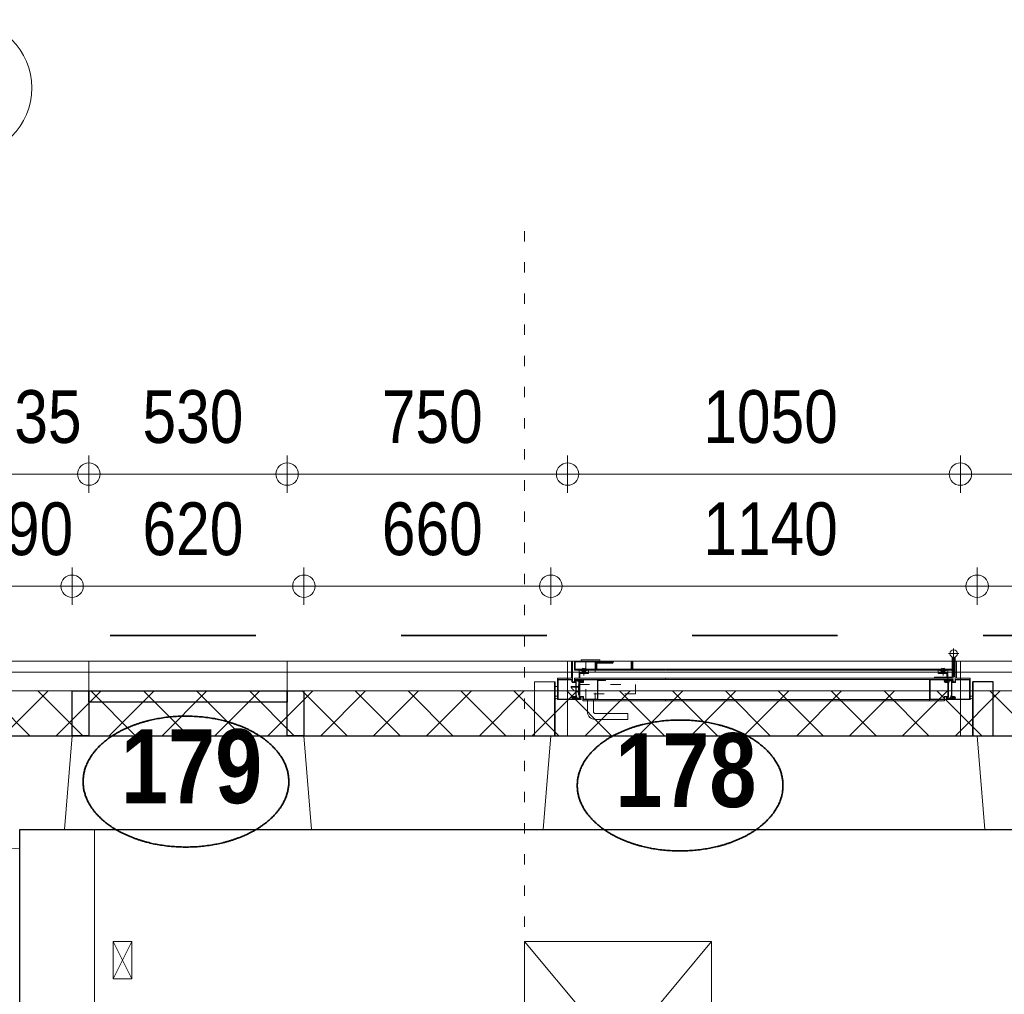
# Model space of a CAD drawing. Header units: millimetres. Extents: x 18442 to 242186, y -49554 to 63508.
# Tile 170 of 175: x 217086 to 219718, y 33961 to 36567. Entities that reach past the tile are written whole.
import ezdxf
from ezdxf.enums import TextEntityAlignment as Align

# ---------------------------------------------------------------- set-up
doc = ezdxf.new("R2010")
doc.units = ezdxf.units.MM
doc.header["$LTSCALE"] = 400
doc.header["$PDMODE"] = 1
doc.header["$PDSIZE"] = 15
for name, pattern in [('STYLE_01', [0.416641, 0.208282, -0.208359]), ('STYLE_05', [0.208282, 0.069427, -0.138855]), ('STYLE_06', [1.041641, 0.625, -0.208282, 0.069427, -0.138931]), ('STYLE_20', [0.208282, 0.138855, -0.069427]), ('STYLE_22', [1.944444, 0.972222, -0.972222])]:
    doc.linetypes.add(name, pattern=pattern)
for name, color, linetype, lineweight in [('1800_GRID', 9, 'STYLE_01', 9), ('Detailaanduiding', 5, 'Continuous', 70), ('Dimension-Buitengevel', 92, 'Continuous', 25), ('Fragmentaanduiding', 1, 'STYLE_22', 35), ('mat-beton (ihwg)', 5, 'Continuous', 25), ('mat-isolatie', 140, 'Continuous', 15), ('mat-multiplex-hor', 140, 'Continuous', 15), ('mat-staal_zink', 140, 'Continuous', 15), ('None', 7, 'Continuous', 9)]:
    doc.layers.add(name, color=color, linetype=linetype, lineweight=lineweight)
doc.styles.add('Abadi MT Condensed Light', font='txt', dxfattribs={"height": 176.388889})
doc.styles.add('Arial Narrow (bold)', font='ARIALNB.TTF', dxfattribs={"height": 172.861111})
doc.styles.get("Standard").update_dxf_attribs({"font": 'arial.ttf'})

# ---------------------------------------------------------------- blocks, each defined once
blk = doc.blocks.new('*U505')
at = {"layer": 'None', "color": 8, "linetype": 'Continuous', "lineweight": 5}
for p, q in [((37991.1, 40350), (37941.1, 40250)), ((37991.1, 40250), (37941.1, 40350))]:
    blk.add_line(p, q, dxfattribs=at)
blk.add_lwpolyline([(37941.1, 40350), (37991.1, 40350), (37991.1, 40250), (37941.1, 40250)], close=True, dxfattribs=at)
blk = doc.blocks.new('*U509')
at = {"layer": 'None', "color": 8, "linetype": 'Continuous', "lineweight": 5}
for p, q in [((39541.1, 39750), (39041.1, 40350)), ((39041.1, 39750), (39541.1, 40350))]:
    blk.add_line(p, q, dxfattribs=at)
blk.add_lwpolyline([(39041.1, 40350), (39541.1, 40350), (39541.1, 39750), (39041.1, 39750)], close=True, dxfattribs=at)
blk = doc.blocks.new('*U510')
at = {"layer": 'None', "color": 8, "linetype": 'Continuous', "lineweight": 5}
blk.add_lwpolyline([(37891.1, 40650), (40691.1, 40650), (40691.1, 37650), (37891.1, 37650)], close=True, dxfattribs=at)
at = {"layer": 'None', "color": 7}
for name in ['*U505', '*U509']:
    blk.add_blockref(name, (0, 0), dxfattribs=at)
blk = doc.blocks.new('*X777')
at = {"layer": 'None', "lineweight": 13}
for p, q in [((37598.3, 41020), (37718.3, 40900)), ((37739.7, 41020), (37859.7, 40900)), ((37881.1, 41020), (38001.1, 40900)), ((38022.5, 41020), (38142.5, 40900)), ((38163.9, 41020), (38283.9, 40900)), ((38305.3, 41020), (38425.3, 40900)), ((38446.7, 41020), (38566.7, 40900)), ((38588.1, 41020), (38708.1, 40900)), ((38729.5, 41020), (38849.5, 40900)), ((38870.9, 41020), (38990.9, 40900)), ((39012.3, 41020), (39132.3, 40900)), ((39153.7, 41020), (39273.7, 40900)), ((39295.1, 41020), (39415.1, 40900)), ((39436.5, 41020), (39556.5, 40900)), ((39577.9, 41020), (39697.9, 40900)), ((39719.3, 41020), (39839.3, 40900)), ((39860.7, 41020), (39980.7, 40900)), ((40002.1, 41020), (40122.1, 40900)), ((40143.5, 41020), (40263.5, 40900)), ((40284.9, 41020), (40404.9, 40900))]:
    blk.add_line(p, q, dxfattribs=at)
at = {"layer": 'None', "lineweight": 5}
for p, q in [((37647.3, 40900), (37767.3, 41020)), ((37788.7, 40900), (37908.7, 41020)), ((37930.2, 40900), (38050.2, 41020)), ((38071.6, 40900), (38191.6, 41020)), ((38213, 40900), (38333, 41020)), ((38354.4, 40900), (38474.4, 41020)), ((38495.8, 40900), (38615.8, 41020)), ((38637.3, 40900), (38757.3, 41020)), ((38778.7, 40900), (38898.7, 41020)), ((38920.1, 40900), (39040.1, 41020)), ((39061.5, 40900), (39181.5, 41020)), ((39202.9, 40900), (39322.9, 41020)), ((39344.4, 40900), (39464.4, 41020)), ((39485.8, 40900), (39605.8, 41020)), ((39627.2, 40900), (39747.2, 41020)), ((39768.6, 40900), (39888.6, 41020)), ((39910.1, 40900), (40030.1, 41020)), ((40051.5, 40900), (40171.5, 41020)), ((40192.9, 40900), (40312.9, 41020))]:
    blk.add_line(p, q, dxfattribs=at)
blk = doc.blocks.new('*X1210')
at = {"layer": 'None', "lineweight": 13}
for p, q in [((37598.3, 41020), (37718.3, 40900)), ((37739.7, 41020), (37859.7, 40900)), ((37881.1, 41020), (38001.1, 40900)), ((38022.5, 41020), (38142.5, 40900)), ((38163.9, 41020), (38283.9, 40900)), ((38305.3, 41020), (38425.3, 40900)), ((38446.7, 41020), (38566.7, 40900)), ((38588.1, 41020), (38708.1, 40900)), ((38729.5, 41020), (38849.5, 40900)), ((38870.9, 41020), (38990.9, 40900)), ((39012.3, 41020), (39132.3, 40900)), ((39153.7, 41020), (39273.7, 40900)), ((39295.1, 41020), (39415.1, 40900)), ((39436.5, 41020), (39556.5, 40900)), ((39577.9, 41020), (39697.9, 40900)), ((39719.3, 41020), (39839.3, 40900)), ((39860.7, 41020), (39980.7, 40900)), ((40002.1, 41020), (40122.1, 40900)), ((40143.5, 41020), (40263.5, 40900)), ((40284.9, 41020), (40404.9, 40900))]:
    blk.add_line(p, q, dxfattribs=at)
at = {"layer": 'None', "lineweight": 5}
for p, q in [((37647.3, 40900), (37767.3, 41020)), ((37788.7, 40900), (37908.7, 41020)), ((37930.2, 40900), (38050.2, 41020)), ((38071.6, 40900), (38191.6, 41020)), ((38213, 40900), (38333, 41020)), ((38354.4, 40900), (38474.4, 41020)), ((38495.8, 40900), (38615.8, 41020)), ((38637.3, 40900), (38757.3, 41020)), ((38778.7, 40900), (38898.7, 41020)), ((38920.1, 40900), (39040.1, 41020)), ((39061.5, 40900), (39181.5, 41020)), ((39202.9, 40900), (39322.9, 41020)), ((39344.4, 40900), (39464.4, 41020)), ((39485.8, 40900), (39605.8, 41020)), ((39627.2, 40900), (39747.2, 41020)), ((39768.6, 40900), (39888.6, 41020)), ((39910.1, 40900), (40030.1, 41020)), ((40051.5, 40900), (40171.5, 41020)), ((40192.9, 40900), (40312.9, 41020))]:
    blk.add_line(p, q, dxfattribs=at)
blk = doc.blocks.new('*U1568')
at = {"layer": 'Dimension-Buitengevel', "color": 140, "insert": (37586.9, 41824.3), "char_height": 141.11, "attachment_point": 1, "style": 'Abadi MT Condensed Light'}
blk.add_mtext('335', dxfattribs=at)
blk = doc.blocks.new('*U1569')
at = {"layer": 'Dimension-Buitengevel', "color": 140, "insert": (38019.4, 41824.3), "char_height": 141.11, "attachment_point": 1, "style": 'Abadi MT Condensed Light'}
blk.add_mtext('530', dxfattribs=at)
blk = doc.blocks.new('*U1570')
at = {"layer": 'Dimension-Buitengevel', "color": 140, "insert": (38659.4, 41824.3), "char_height": 141.11, "attachment_point": 1, "style": 'Abadi MT Condensed Light'}
blk.add_mtext('750', dxfattribs=at)
blk = doc.blocks.new('*U1571')
at = {"layer": 'Dimension-Buitengevel', "color": 140, "insert": (39518.8, 41824.3), "char_height": 141.11, "attachment_point": 1, "style": 'Abadi MT Condensed Light'}
blk.add_mtext('1050', dxfattribs=at)
blk = doc.blocks.new('*U1587')
at = {"layer": 'Dimension-Buitengevel', "color": 43, "insert": (37564.4, 41524.3), "char_height": 141.11, "attachment_point": 1, "style": 'Abadi MT Condensed Light'}
blk.add_mtext('290', dxfattribs=at)
blk = doc.blocks.new('*U1588')
at = {"layer": 'Dimension-Buitengevel', "color": 43, "insert": (38019.4, 41524.3), "char_height": 141.11, "attachment_point": 1, "style": 'Abadi MT Condensed Light'}
blk.add_mtext('620', dxfattribs=at)
blk = doc.blocks.new('*U1589')
at = {"layer": 'Dimension-Buitengevel', "color": 43, "insert": (38659.4, 41524.3), "char_height": 141.11, "attachment_point": 1, "style": 'Abadi MT Condensed Light'}
blk.add_mtext('660', dxfattribs=at)
blk = doc.blocks.new('*U1590')
at = {"layer": 'Dimension-Buitengevel', "color": 43, "insert": (39518.8, 41524.3), "char_height": 141.11, "attachment_point": 1, "style": 'Abadi MT Condensed Light'}
blk.add_mtext('1140', dxfattribs=at)
blk = doc.blocks.new('*U1720')
at = {"layer": 'None', "color": 8, "linetype": 'Continuous', "lineweight": 5}
for p, q in [((39187.1, 41075.5), (39212.1, 41069)), ((39187.1, 41069), (39212.1, 41075.5))]:
    blk.add_line(p, q, dxfattribs=at)
blk.add_lwpolyline([(39212.1, 41069), (39187.1, 41069), (39187.1, 41075.5), (39212.1, 41075.5)], close=True, dxfattribs=at)
blk = doc.blocks.new('*U1721')
at = {"layer": 'None', "color": 8, "linetype": 'STYLE_20', "lineweight": 5}
blk.add_line((39199.6, 41061.5), (39199.6, 41081.4), dxfattribs=at)
blk.add_lwpolyline([(39195.6, 41081.4), (39199.6, 41076.9), (39203.6, 41081.4)], dxfattribs=at)
blk = doc.blocks.new('*U1722')
at = {"layer": 'None', "color": 8, "linetype": 'Continuous', "lineweight": 5}
for p, q in [((39174.6, 41046.3), (39178.6, 41044)), ((39179, 41044.6), (39175.3, 41046.7)), ((39175.5, 41047), (39177, 41047)), ((39177, 41047), (39179.3, 41046.9)), ((39179.1, 41044.2), (39179.2, 41044.2))]:
    blk.add_line(p, q, dxfattribs=at)
for points, knots in [([(39175.4, 41047.1), (39175.3, 41047.1), (39175.2, 41047), (39175.2, 41046.9), (39175.2, 41046.9), (39175.2, 41046.8), (39175.3, 41046.7)], [0, 0, 0, 0.357887, 0.357887, 0.656144, 0.656144, 1, 1, 1]), ([(39178.7, 41044.1), (39178.8, 41044), (39178.8, 41044), (39178.9, 41044), (39179, 41044.1), (39179.1, 41044.1), (39179.1, 41044.2)], [0, 0, 0, 0.343879, 0.343879, 0.642109, 0.642109, 1, 1, 1]), ([(39179.2, 41044.2), (39179.2, 41044.2), (39179.2, 41044.3), (39179.2, 41044.4), (39179.1, 41044.5), (39179.1, 41044.5), (39179, 41044.6)], [0, 0, 0, 0.210754, 0.210754, 0.552924, 0.552924, 1, 1, 1])]:
    blk.add_open_spline(points, degree=2, knots=knots, dxfattribs=at)
blk = doc.blocks.new('*U1723')
at = {"layer": 'None', "color": 8, "linetype": 'Continuous', "lineweight": 5}
for p, q in [((39175.1, 41048), (39187.1, 41048)), ((39179.3, 41046.8), (39184.1, 41046.1)), ((39184.9, 41045.4), (39186.1, 41041.7)), ((39187.2, 41041.2), (39187.2, 41044.7)), ((39188.1, 41045.7), (39190.1, 41045.9)), ((39190.2, 41045.7), (39188.5, 41044.7)), ((39188.7, 41044), (39192.2, 41045.9)), ((39194, 41048), (39188.9, 41048)), ((39193.5, 41045.8), (39191.9, 41044.8)), ((39192.3, 41044.1), (39195.8, 41046)), ((39192.4, 41045.9), (39193.5, 41045.9)), ((39195.9, 41046.6), (39194.7, 41047.7)), ((39186.7, 41041.1), (39187, 41041))]:
    blk.add_line(p, q, dxfattribs=at)
for centre, radius, start, end in [((39184, 41045.1), 1.04, 16.6992, 84.2894), ((39186.9, 41042), 0.949, 198.4349, 257.4712), ((39187, 41041.2), 0.2, 270, 0), ((39187.1, 41047.8), 0.224, 26.5651, 90), ((39188.2, 41044.7), 1, 95.7106, 180), ((39188, 41048.3), 0.806, 209.7449, 330.2551), ((39188.6, 41044.4), 0.447, 116.5651, 284.0362), ((39188.9, 41047.8), 0.2, 90, 153.4349), ((39190.1, 41045.8), 0.141, 315, 90), ((39192.1, 41044.4), 0.361, 123.6901, 303.6901), ((39192.4, 41045.5), 0.4, 90, 116.5651), ((39193.7, 41045.9), 0.224, 206.5651, 180), ((39194, 41046.9), 1.06, 48.8141, 90), ((39195.6, 41046.3), 0.447, 296.5651, 45)]:
    blk.add_arc(centre, radius, start, end, dxfattribs=at)
blk.add_open_spline([(39175.1, 41048), (39174.8, 41048), (39174.6, 41047.8), (39174.4, 41047.6), (39174.2, 41047.3), (39174.1, 41046.9), (39174.2, 41046.6), (39174.4, 41046.2), (39174.6, 41046)], degree=2, knots=[0, 0, 0, 0.214046, 0.214046, 0.467641, 0.467641, 0.746405, 0.746405, 1, 1, 1], dxfattribs=at)
blk.add_point((39187.2, 41042.9), dxfattribs=at)
at = {"layer": 'None', "color": 7}
blk.add_blockref('*U1722', (0, 0), dxfattribs=at)
blk = doc.blocks.new('*U1724')
at = {"layer": 'None', "color": 8, "linetype": 'Continuous', "lineweight": 5}
for p, q in [((39189.3, 41001), (39187, 41001.1)), ((39187.2, 41003.8), (39187.1, 41003.8)), ((39187.3, 41003.4), (39191, 41001.3)), ((39191.7, 41001.7), (39187.7, 41004)), ((39190.8, 41001), (39189.3, 41001))]:
    blk.add_line(p, q, dxfattribs=at)
for points, knots in [([(39187.1, 41003.8), (39187.1, 41003.8), (39187.1, 41003.7), (39187.1, 41003.6), (39187.1, 41003.6), (39187.2, 41003.5), (39187.3, 41003.4)], [0, 0, 0, 0.210754, 0.210754, 0.552924, 0.552924, 1, 1, 1]), ([(39187.6, 41003.9), (39187.5, 41004), (39187.4, 41004), (39187.4, 41004), (39187.3, 41004), (39187.2, 41003.9), (39187.2, 41003.8)], [0, 0, 0, 0.343879, 0.343879, 0.642109, 0.642109, 1, 1, 1]), ([(39190.9, 41000.9), (39191, 41000.9), (39191, 41001), (39191.1, 41001.1), (39191.1, 41001.2), (39191.1, 41001.2), (39191, 41001.3)], [0, 0, 0, 0.357887, 0.357887, 0.656144, 0.656144, 1, 1, 1])]:
    blk.add_open_spline(points, degree=2, knots=knots, dxfattribs=at)
blk = doc.blocks.new('*U1725')
at = {"layer": 'None', "color": 8, "linetype": 'Continuous', "lineweight": 5}
for p, q in [((39170.4, 41001.4), (39171.6, 41000.3)), ((39174, 41003.9), (39170.5, 41002)), ((39172.3, 41000), (39177.4, 41000)), ((39172.8, 41002.2), (39174.4, 41003.2)), ((39173.9, 41002.1), (39172.8, 41002.1)), ((39177.6, 41004), (39174.1, 41002.1)), ((39176.1, 41002.3), (39177.8, 41003.3)), ((39178.2, 41002.3), (39176.2, 41002.1)), ((39179.1, 41006.8), (39179.1, 41003.3)), ((39191.2, 41000), (39179.2, 41000)), ((39179.6, 41006.9), (39179.3, 41007)), ((39181.4, 41002.6), (39180.2, 41006.3)), ((39187, 41001.2), (39182.2, 41001.9))]:
    blk.add_line(p, q, dxfattribs=at)
for centre, radius, start, end in [((39170.7, 41001.7), 0.447, 116.5651, 225), ((39172.3, 41001.1), 1.06, 228.8141, 270), ((39172.6, 41002.1), 0.224, 26.5651, 0), ((39173.9, 41002.5), 0.4, 270, 296.5651), ((39174.2, 41003.6), 0.361, 303.6901, 123.6901), ((39176.2, 41002.2), 0.141, 135, 270), ((39177.4, 41000.2), 0.2, 270, 333.4349), ((39177.7, 41003.6), 0.447, 296.5651, 104.0362), ((39178.3, 40999.7), 0.806, 29.7449, 150.2551), ((39178.1, 41003.3), 1, 275.7106, 0), ((39179.2, 41000.2), 0.224, 206.5651, 270), ((39179.3, 41006.8), 0.2, 90, 180), ((39179.4, 41006), 0.949, 18.4349, 77.4712), ((39182.3, 41002.9), 1.04, 196.6992, 264.2894)]:
    blk.add_arc(centre, radius, start, end, dxfattribs=at)
blk.add_open_spline([(39191.2, 41000), (39191.5, 41000), (39191.7, 41000.2), (39191.9, 41000.4), (39192, 41000.8), (39192.2, 41001.1), (39192, 41001.5), (39191.9, 41001.8), (39191.7, 41002)], degree=2, knots=[0, 0, 0, 0.214046, 0.214046, 0.467641, 0.467641, 0.746405, 0.746405, 1, 1, 1], dxfattribs=at)
blk.add_point((39179.1, 41005.1), dxfattribs=at)
at = {"layer": 'None', "color": 7}
blk.add_blockref('*U1724', (0, 0), dxfattribs=at)
blk = doc.blocks.new('*U1726')
at = {"layer": 'None', "color": 8, "linetype": 'Continuous', "lineweight": 5}
for p, q in [((39129.1, 41049.5), (39129.1, 41021.9)), ((39167.6, 41051), (39130.6, 41051)), ((39167.6, 41049.5), (39130.6, 41049.5)), ((39130.6, 41049.5), (39130.6, 41021.9)), ((39167.6, 41044), (39167.6, 41049.5)), ((39169.1, 41044), (39169.1, 41049.5)), ((39177.6, 41044), (39169.1, 41044)), ((39177.6, 41042.5), (39169.1, 41042.5)), ((39177.6, 41021.9), (39177.6, 41042.5)), ((39179.1, 41021.9), (39179.1, 41042.5)), ((39129.1, 41021.9), (39129.1, 40998.5)), ((39130.6, 41021.9), (39130.6, 40998.5)), ((39177.6, 41005.5), (39177.6, 41021.9)), ((39179.1, 41005.5), (39179.1, 41021.9)), ((39130.6, 40998.5), (39171.1, 40998.5)), ((39130.6, 40997), (39190.6, 40997)), ((39171.1, 41005.5), (39177.6, 41005.5)), ((39171.1, 41004), (39177.6, 41004)), ((39190.6, 41000), (39171.1, 41000)), ((39171.1, 40998.5), (39190.6, 40998.5))]:
    blk.add_line(p, q, dxfattribs=at)
for centre, radius, start, end in [((39130.6, 41049.5), 1.5, 90, 180), ((39167.6, 41049.5), 1.5, 0, 90), ((39169.1, 41044), 1.5, 180, 270), ((39177.6, 41042.5), 1.5, 0, 90), ((39130.6, 40998.5), 1.5, 180, 270), ((39171.1, 41002), 3.5, 90, 180), ((39171.1, 41002), 3.5, 180, 270), ((39171.1, 41002), 2, 90, 180), ((39171.1, 41002), 2, 180, 270), ((39177.6, 41005.5), 1.5, 270, 0), ((39190.6, 40998.5), 1.5, 0, 90), ((39190.6, 40998.5), 1.5, 270, 0)]:
    blk.add_arc(centre, radius, start, end, dxfattribs=at)
blk = doc.blocks.new('*U1727')
at = {"layer": 'None', "color": 8, "linetype": 'Continuous', "lineweight": 5}
for p, q in [((39235.6, 41051), (39175.6, 41051)), ((39195.1, 41049.5), (39175.6, 41049.5)), ((39175.6, 41048), (39195.1, 41048)), ((39187.1, 41042.5), (39187.1, 41030.1)), ((39195.1, 41044), (39188.6, 41044)), ((39195.1, 41042.5), (39188.6, 41042.5)), ((39188.6, 41042.5), (39188.6, 41030.1)), ((39235.6, 41049.5), (39195.1, 41049.5)), ((39235.6, 41030.1), (39235.6, 41049.5)), ((39237.1, 41030.1), (39237.1, 41049.5)), ((39187.1, 41030.1), (39187.1, 41005.5)), ((39188.6, 41030.1), (39188.6, 41005.5)), ((39235.6, 40998.5), (39235.6, 41030.1)), ((39237.1, 40998.5), (39237.1, 41030.1)), ((39188.6, 41005.5), (39197.1, 41005.5)), ((39188.6, 41004), (39197.1, 41004)), ((39197.1, 41004), (39197.1, 40998.5)), ((39198.6, 41004), (39198.6, 40998.5)), ((39198.6, 40998.5), (39235.6, 40998.5)), ((39198.6, 40997), (39235.6, 40997))]:
    blk.add_line(p, q, dxfattribs=at)
for centre, radius, start, end in [((39175.6, 41049.5), 1.5, 90, 180), ((39175.6, 41049.5), 1.5, 180, 270), ((39188.6, 41042.5), 1.5, 90, 180), ((39195.1, 41046), 3.5, 0, 90), ((39195.1, 41046), 2, 0, 90), ((39195.1, 41046), 2, 270, 0), ((39195.1, 41046), 3.5, 270, 0), ((39235.6, 41049.5), 1.5, 0, 90), ((39188.6, 41005.5), 1.5, 180, 270), ((39197.1, 41004), 1.5, 0, 90), ((39198.6, 40998.5), 1.5, 180, 270), ((39235.6, 40998.5), 1.5, 270, 0)]:
    blk.add_arc(centre, radius, start, end, dxfattribs=at)
blk = doc.blocks.new('*U1728')
at = {"layer": 'None', "color": 8, "linetype": 'Continuous', "lineweight": 5}
blk.add_lwpolyline([(39122.4, 41005.7), (39122.4, 41031.7), (39129.1, 41031.7), (39129.1, 41005.7)], close=True, dxfattribs=at)
at = {"layer": 'None', "color": 7}
for name in ['*U1726', '*U1727', '*U1723', '*U1725']:
    blk.add_blockref(name, (0, 0), dxfattribs=at)
blk = doc.blocks.new('jansen 30.114')
at = {"layer": 'None', "color": 140, "linetype": 'Continuous', "lineweight": 15, "flags": 128}
for points in [[(28, -18.5), (28, -27, -0.414214), (26.5, -28.5), (-10.5, -28.5, -0.414214), (-12, -27), (-12, -18.5), (-16, -18.5), (-16, -40, -0.414214), (-17.5, -41.5), (-17.5, -41.5, -0.414214), (-19, -40), (-19, 40), (-19, 40, -0.414214), (-17.5, 41.5), (-17.5, 41.5, -0.414214), (-16, 40), (-16, 21.5), (33.5, 21.5, -0.414214), (35, 20), (35, -17, -0.414214), (33.5, -18.5)], [(33.5, 20), (-17.5, 20), (-17.5, -17), (-12, -17, -0.414214), (-10.5, -18.5), (-10.5, -27), (26.5, -27), (26.5, -18.5, -0.414214), (28, -17), (33.5, -17)]]:
    blk.add_lwpolyline(points, format="xyb", close=True, dxfattribs=at)
blk = doc.blocks.new('*U1730')
at = {"layer": 'None', "color": 8, "linetype": 'STYLE_05', "lineweight": 5}
for p, q in [((39185.1, 41032.4), (39165.1, 41032.4)), ((39165.1, 41032.4), (39165.1, 41030.4)), ((39165.1, 41030.4), (39185.1, 41030.4)), ((39185.1, 41032.4), (39185.1, 41017.4))]:
    blk.add_line(p, q, dxfattribs=at)
blk.add_open_spline([(39165.1, 41030.4), (39173.1, 41017.4), (39185.1, 41017.4)], degree=2, dxfattribs=at)
blk = doc.blocks.new('*U1731')
at = {"layer": 'None', "color": 8, "linetype": 'Continuous', "lineweight": 5}
for p, q in [((40188.2, 41133.9), (40188.2, 41105.9)), ((40202.2, 41119.9), (40174.2, 41119.9))]:
    blk.add_line(p, q, dxfattribs=at)
blk.add_circle((40188.2, 41119.9), 10, dxfattribs=at)
blk = doc.blocks.new('*U1732')
at = {"layer": 'None', "color": 8, "linetype": 'Continuous', "lineweight": 5}
for points in [[(40187.2, 41109.9), (40187.2, 41054), (40137.1, 41054), (40137.1, 41057), (40184.2, 41057), (40184.2, 41110.4)], [(40192.2, 41109.9), (40189.2, 41110.4), (40189.2, 41058.9), (40192.2, 41058.9)]]:
    blk.add_lwpolyline(points, close=True, dxfattribs=at)
at = {"layer": 'None', "color": 7}
blk.add_blockref('*U1731', (0, 0), dxfattribs=at)
blk = doc.blocks.new('*U1733')
at = {"layer": 'None', "color": 8, "linetype": 'Continuous', "lineweight": 5}
for p, q in [((40172.2, 41075.5), (40147.2, 41069)), ((40172.2, 41069), (40147.2, 41075.5))]:
    blk.add_line(p, q, dxfattribs=at)
blk.add_lwpolyline([(40172.2, 41069), (40147.2, 41069), (40147.2, 41075.5), (40172.2, 41075.5)], close=True, dxfattribs=at)
blk = doc.blocks.new('*U1734')
at = {"layer": 'None', "color": 8, "linetype": 'STYLE_20', "lineweight": 5}
blk.add_line((40159.7, 41061.5), (40159.7, 41081.4), dxfattribs=at)
blk.add_lwpolyline([(40163.7, 41081.4), (40159.7, 41076.9), (40155.7, 41081.4)], dxfattribs=at)
blk = doc.blocks.new('*U1735')
at = {"layer": 'None', "color": 8, "linetype": 'Continuous', "lineweight": 5}
for p, q in [((40184.1, 41047), (40181.8, 41046.9)), ((40182, 41044.2), (40181.9, 41044.2)), ((40182.1, 41044.6), (40185.8, 41046.7)), ((40186.5, 41046.3), (40182.5, 41044)), ((40185.6, 41047), (40184.1, 41047))]:
    blk.add_line(p, q, dxfattribs=at)
for points, knots in [([(40181.9, 41044.2), (40181.9, 41044.2), (40181.9, 41044.3), (40181.9, 41044.4), (40181.9, 41044.5), (40182, 41044.5), (40182.1, 41044.6)], [0, 0, 0, 0.210754, 0.210754, 0.552924, 0.552924, 1, 1, 1]), ([(40182.4, 41044.1), (40182.3, 41044), (40182.2, 41044), (40182.2, 41044), (40182.1, 41044.1), (40182, 41044.1), (40182, 41044.2)], [0, 0, 0, 0.343879, 0.343879, 0.642109, 0.642109, 1, 1, 1]), ([(40185.7, 41047.1), (40185.8, 41047.1), (40185.8, 41047), (40185.9, 41046.9), (40185.9, 41046.9), (40185.9, 41046.8), (40185.8, 41046.7)], [0, 0, 0, 0.357887, 0.357887, 0.656144, 0.656144, 1, 1, 1])]:
    blk.add_open_spline(points, degree=2, knots=knots, dxfattribs=at)
blk = doc.blocks.new('*U1736')
at = {"layer": 'None', "color": 8, "linetype": 'Continuous', "lineweight": 5}
for p, q in [((40165.2, 41046.6), (40166.4, 41047.7)), ((40168.8, 41044.1), (40165.3, 41046)), ((40167.1, 41048), (40172.2, 41048)), ((40168.7, 41045.9), (40167.6, 41045.9)), ((40167.6, 41045.8), (40169.2, 41044.8)), ((40172.4, 41044), (40168.9, 41045.9)), ((40170.9, 41045.7), (40172.6, 41044.7)), ((40173, 41045.7), (40171, 41045.9)), ((40173.9, 41041.2), (40173.9, 41044.7)), ((40186, 41048), (40174, 41048)), ((40176.2, 41045.4), (40175, 41041.7)), ((40181.8, 41046.8), (40177, 41046.1)), ((40174.4, 41041.1), (40174.1, 41041))]:
    blk.add_line(p, q, dxfattribs=at)
for centre, radius, start, end in [((40165.5, 41046.3), 0.424, 135, 243.4349), ((40167.1, 41046.9), 1.1, 90, 131.1859), ((40167.4, 41045.9), 0.2, 0, 333.4349), ((40168.7, 41045.5), 0.447, 63.4349, 90), ((40169, 41044.4), 0.361, 236.3099, 56.3099), ((40171, 41045.8), 0.1, 90, 225), ((40172.2, 41047.8), 0.224, 26.5651, 90), ((40173.1, 41048.3), 0.806, 209.7449, 330.2551), ((40172.5, 41044.4), 0.412, 255.9638, 63.4349), ((40172.9, 41044.7), 1, 0, 84.2894), ((40174, 41047.8), 0.2, 90, 153.4349), ((40174.1, 41041.2), 0.2, 180, 270), ((40174.2, 41042), 0.922, 282.5288, 341.5651), ((40177.1, 41045.1), 1, 95.7106, 163.3008)]:
    blk.add_arc(centre, radius, start, end, dxfattribs=at)
blk.add_open_spline([(40186, 41048), (40186.3, 41048), (40186.5, 41047.8), (40186.7, 41047.6), (40186.8, 41047.3), (40187, 41046.9), (40186.8, 41046.6), (40186.7, 41046.2), (40186.5, 41046)], degree=2, knots=[0, 0, 0, 0.214046, 0.214046, 0.467641, 0.467641, 0.746405, 0.746405, 1, 1, 1], dxfattribs=at)
blk.add_point((40173.9, 41042.9), dxfattribs=at)
at = {"layer": 'None', "color": 7}
blk.add_blockref('*U1735', (0, 0), dxfattribs=at)
blk = doc.blocks.new('*U1737')
at = {"layer": 'None', "color": 8, "linetype": 'Continuous', "lineweight": 5}
for p, q in [((40169.4, 41001.7), (40173.4, 41004)), ((40173.8, 41003.4), (40170.1, 41001.3)), ((40170.3, 41001), (40171.8, 41001)), ((40171.8, 41001), (40174.1, 41001.1)), ((40173.9, 41003.8), (40174, 41003.8))]:
    blk.add_line(p, q, dxfattribs=at)
for points, knots in [([(40170.2, 41000.9), (40170.1, 41000.9), (40170, 41001), (40170, 41001.1), (40170, 41001.2), (40170, 41001.2), (40170.1, 41001.3)], [0, 0, 0, 0.357887, 0.357887, 0.656144, 0.656144, 1, 1, 1]), ([(40173.5, 41003.9), (40173.6, 41004), (40173.6, 41004), (40173.7, 41004), (40173.8, 41004), (40173.9, 41003.9), (40173.9, 41003.8)], [0, 0, 0, 0.343879, 0.343879, 0.642109, 0.642109, 1, 1, 1]), ([(40174, 41003.8), (40174, 41003.8), (40174, 41003.7), (40174, 41003.6), (40173.9, 41003.6), (40173.9, 41003.5), (40173.8, 41003.4)], [0, 0, 0, 0.210754, 0.210754, 0.552924, 0.552924, 1, 1, 1])]:
    blk.add_open_spline(points, degree=2, knots=knots, dxfattribs=at)
blk = doc.blocks.new('*U1738')
at = {"layer": 'None', "color": 8, "linetype": 'Continuous', "lineweight": 5}
for p, q in [((40169.9, 41000), (40181.9, 41000)), ((40174.1, 41001.2), (40178.9, 41001.9)), ((40179.7, 41002.6), (40180.9, 41006.3)), ((40181.5, 41006.9), (40181.8, 41007)), ((40182, 41006.8), (40182, 41003.3)), ((40182.9, 41002.3), (40184.9, 41002.1)), ((40185, 41002.3), (40183.3, 41003.3)), ((40183.5, 41004), (40187, 41002.1)), ((40188.8, 41000), (40183.7, 41000)), ((40188.3, 41002.2), (40186.7, 41003.2)), ((40187.1, 41003.9), (40190.6, 41002)), ((40187.2, 41002.1), (40188.3, 41002.1)), ((40190.7, 41001.4), (40189.5, 41000.3))]:
    blk.add_line(p, q, dxfattribs=at)
for centre, radius, start, end in [((40178.8, 41002.9), 1, 275.7106, 343.3008), ((40181.7, 41006), 0.922, 102.5288, 161.5651), ((40181.8, 41006.8), 0.2, 0, 90), ((40181.9, 41000.2), 0.2, 270, 333.4349), ((40183, 41003.3), 1, 180, 264.2894), ((40182.8, 40999.7), 0.806, 29.7449, 150.2551), ((40183.4, 41003.6), 0.412, 75.9638, 243.4349), ((40183.7, 41000.2), 0.224, 206.5651, 270), ((40184.9, 41002.2), 0.1, 270, 45), ((40186.9, 41003.6), 0.361, 56.3099, 236.3099), ((40187.2, 41002.5), 0.447, 243.4349, 270), ((40188.5, 41002.1), 0.2, 180, 153.4349), ((40188.8, 41001.1), 1.1, 270, 311.1859), ((40190.4, 41001.7), 0.424, 315, 63.4349)]:
    blk.add_arc(centre, radius, start, end, dxfattribs=at)
blk.add_open_spline([(40169.9, 41000), (40169.6, 41000), (40169.4, 41000.2), (40169.2, 41000.4), (40169, 41000.8), (40168.9, 41001.1), (40169, 41001.5), (40169.2, 41001.8), (40169.4, 41002)], degree=2, knots=[0, 0, 0, 0.214046, 0.214046, 0.467641, 0.467641, 0.746405, 0.746405, 1, 1, 1], dxfattribs=at)
blk.add_point((40182, 41005.1), dxfattribs=at)
at = {"layer": 'None', "color": 7}
blk.add_blockref('*U1737', (0, 0), dxfattribs=at)
blk = doc.blocks.new('*U1739')
at = {"layer": 'None', "color": 8, "linetype": 'Continuous', "lineweight": 5}
for p, q in [((40182, 41021.9), (40182, 41042.5)), ((40183.5, 41044), (40192, 41044)), ((40183.5, 41042.5), (40192, 41042.5)), ((40183.5, 41021.9), (40183.5, 41042.5)), ((40192, 41044), (40192, 41049.5)), ((40193.5, 41051), (40230.5, 41051)), ((40193.5, 41044), (40193.5, 41049.5)), ((40193.5, 41049.5), (40230.5, 41049.5)), ((40230.5, 41049.5), (40230.5, 41021.9)), ((40232, 41049.5), (40232, 41021.9)), ((40182, 41005.5), (40182, 41021.9)), ((40183.5, 41005.5), (40183.5, 41021.9)), ((40230.5, 41021.9), (40230.5, 40998.5)), ((40232, 41021.9), (40232, 40998.5)), ((40170.5, 41000), (40190, 41000)), ((40190, 40998.5), (40170.5, 40998.5)), ((40230.5, 40997), (40170.5, 40997)), ((40190, 41005.5), (40183.5, 41005.5)), ((40190, 41004), (40183.5, 41004)), ((40230.5, 40998.5), (40190, 40998.5))]:
    blk.add_line(p, q, dxfattribs=at)
for centre, radius, start, end in [((40183.5, 41042.5), 1.5, 90, 180), ((40193.5, 41049.5), 1.5, 90, 180), ((40192, 41044), 1.5, 270, 0), ((40230.5, 41049.5), 1.5, 0, 90), ((40170.5, 40998.5), 1.5, 90, 180), ((40170.5, 40998.5), 1.5, 180, 270), ((40183.5, 41005.5), 1.5, 180, 270), ((40190, 41002), 3.5, 0, 90), ((40190, 41002), 2, 0, 90), ((40190, 41002), 2, 270, 0), ((40190, 41002), 3.5, 270, 0), ((40230.5, 40998.5), 1.5, 270, 0)]:
    blk.add_arc(centre, radius, start, end, dxfattribs=at)
blk = doc.blocks.new('*U1740')
at = {"layer": 'None', "color": 8, "linetype": 'Continuous', "lineweight": 5}
for p, q in [((40124, 41030.1), (40124, 41049.5)), ((40125.5, 41051), (40185.5, 41051)), ((40125.5, 41049.5), (40166, 41049.5)), ((40125.5, 41030.1), (40125.5, 41049.5)), ((40166, 41049.5), (40185.5, 41049.5)), ((40185.5, 41048), (40166, 41048)), ((40166, 41044), (40172.5, 41044)), ((40166, 41042.5), (40172.5, 41042.5)), ((40172.5, 41042.5), (40172.5, 41030.1)), ((40174, 41042.5), (40174, 41030.1)), ((40124, 40998.5), (40124, 41030.1)), ((40125.5, 40998.5), (40125.5, 41030.1)), ((40172.5, 41030.1), (40172.5, 41005.5)), ((40174, 41030.1), (40174, 41005.5)), ((40162.5, 40998.5), (40125.5, 40998.5)), ((40162.5, 40997), (40125.5, 40997)), ((40162.5, 41004), (40162.5, 40998.5)), ((40172.5, 41005.5), (40164, 41005.5)), ((40172.5, 41004), (40164, 41004)), ((40164, 41004), (40164, 40998.5))]:
    blk.add_line(p, q, dxfattribs=at)
for centre, radius, start, end in [((40125.5, 41049.5), 1.5, 90, 180), ((40166, 41046), 3.5, 90, 180), ((40166, 41046), 3.5, 180, 270), ((40166, 41046), 2, 90, 180), ((40166, 41046), 2, 180, 270), ((40172.5, 41042.5), 1.5, 0, 90), ((40185.5, 41049.5), 1.5, 0, 90), ((40185.5, 41049.5), 1.5, 270, 0), ((40125.5, 40998.5), 1.5, 180, 270), ((40164, 41004), 1.5, 90, 180), ((40162.5, 40998.5), 1.5, 270, 0), ((40172.5, 41005.5), 1.5, 270, 0)]:
    blk.add_arc(centre, radius, start, end, dxfattribs=at)
blk = doc.blocks.new('*U1741')
at = {"layer": 'None', "color": 7}
for name in ['*U1740', '*U1736', '*U1739', '*U1738']:
    blk.add_blockref(name, (0, 0), dxfattribs=at)
blk = doc.blocks.new('*U1742')
at = {"layer": 'None', "color": 8, "linetype": 'Continuous', "lineweight": 5}
blk.add_lwpolyline([(40239.6, 40900), (40239.6, 41044), (40238.6, 41044), (40238.6, 40900)], close=True, dxfattribs=at)
at = {"layer": 'None', "color": 92, "linetype": 'Continuous', "lineweight": 25}
blk.add_lwpolyline([(40293.6, 40900), (40293.6, 41044), (40239.6, 41044), (40239.6, 40900)], close=True, dxfattribs=at)
blk = doc.blocks.new('*U1743')
at = {"layer": 'None', "color": 7}
blk.add_blockref('*U1742', (0, 0), dxfattribs=at)
blk = doc.blocks.new('*U1744')
at = {"layer": 'mat-staal_zink', "color": 8, "lineweight": 5}
blk.add_line((39174.1, 41076.9), (39174.1, 41100), dxfattribs=at)
for points in [[(39169.1, 41100), (39169.1, 41051), (39129.1, 41051), (39129.1, 41054), (39166.1, 41054), (39166.1, 41100)], [(40192.2, 41100), (40192.2, 41051), (40232, 41051), (40232, 41054), (40196.1, 41054), (40196.1, 41100)]]:
    blk.add_lwpolyline(points, close=True, dxfattribs=at)
at = {"layer": 'None', "color": 8, "linetype": 'Continuous', "lineweight": 5}
for p, q in [((39278.1, 41100), (39326.1, 41100)), ((39330.6, 41100), (39417.6, 41100)), ((39330.6, 41078), (39330.6, 41100)), ((40184.2, 41100), (39417.6, 41100)), ((40167.2, 41100), (39997.2, 41100)), ((40023.1, 40900), (39124.1, 40900)), ((40237, 40900), (40012, 40900))]:
    blk.add_line(p, q, dxfattribs=at)
at = {"layer": 'None', "color": 8, "linetype": 'Continuous', "lineweight": 5, "flags": 128}
for points in [[(39326.1, 41100), (39328.1, 41100), (39328.1, 41076), (39174.1, 41076), (39174.1, 41100), (39275.1, 41100), (39275.1, 41100, -0.414214), (39278.1, 41097), (39278.1, 41097, -0.414214), (39275.1, 41094), (39233.9, 41094), (39233.9, 41079.1), (39231.9, 41079.1), (39231.9, 41094), (39231.9, 41094.9), (39231.9, 41096), (39275.1, 41096, 0.414214), (39276.1, 41097), (39276.1, 41097, 0.414214), (39275.1, 41098), (39176.1, 41098), (39176.1, 41078), (39225.6, 41078), (39231.9, 41078), (39233.9, 41078), (39241, 41078), (39326.1, 41078)], [(39209.1, 40997), (39209.1, 40964, 0.414214), (39229.1, 40944), (39317.1, 40944), (39317.1, 40960), (39229.1, 40960, -0.414214), (39225.1, 40964), (39225.1, 40997)]]:
    blk.add_lwpolyline(points, format="xyb", close=True, dxfattribs=at)
at = {"layer": 'None', "color": 8, "linetype": 'Continuous', "lineweight": 5}
for points in [[(39242.1, 41100), (39192.1, 41100), (39192.1, 41103), (39242.1, 41103)], [(39417.6, 41076), (39174.1, 41076), (39174.1, 41077.4), (39417.6, 41077.4)], [(39212.1, 41069), (39187.1, 41069), (39187.1, 41067), (39187.1, 41054), (39189.1, 41054), (39189.1, 41067), (39212.1, 41067)], [(39330.6, 41076), (39417.6, 41076), (39417.6, 41078), (39330.6, 41078)], [(39419.1, 41076), (40184.2, 41076), (40184.2, 41078), (39419.1, 41078)], [(40184.2, 41076), (39997.2, 41076), (39997.2, 41077.4), (40184.2, 41077.4)], [(40147.2, 41069), (40172.2, 41069), (40172.2, 41067), (40172.2, 41054), (40170.2, 41054), (40170.2, 41067), (40147.2, 41067)], [(39067.4, 40900), (39067.4, 41044), (39121.4, 41044), (39121.4, 40900)], [(39121.4, 40900), (39121.4, 41044), (39122.4, 41044), (39122.4, 40900)], [(39122.4, 40998.5), (39125.6, 41000.3), (39129.1, 40998.5), (39129.1, 41006.4), (39122.4, 41006.4)], [(40232, 40998.5), (40235.1, 41000.3), (40238.7, 40998.5), (40238.7, 41006.4), (40232, 41006.4)]]:
    blk.add_lwpolyline(points, close=True, dxfattribs=at)
at = {"layer": 'None', "color": 8, "linetype": 'STYLE_05', "lineweight": 5}
for points in [[(39229.6, 40997), (39204.6, 40997), (39204.6, 41098), (39229.6, 41098)], [(39187.1, 41009.9), (39185.1, 41009.9), (39185.1, 41039.9), (39187.1, 41039.9)], [(39337.1, 41012.4), (39187.1, 41012.4), (39187.1, 41037.4), (39337.1, 41037.4)]]:
    blk.add_lwpolyline(points, close=True, dxfattribs=at)
at = {"layer": 'None', "color": 8, "lineweight": 5}
for points in [[(39227.7, 41054), (39182.4, 41054), (39177.3, 41054), (39174.1, 41054), (39174.1, 41051), (39227.7, 41051), (39417.6, 41051), (39417.6, 41054)], [(40172.2, 41051), (40172.2, 41054), (40159.2, 41054), (40152.6, 41054), (39956.6, 41054), (39417.6, 41054), (39417.6, 41051), (39956.6, 41051)], [(39417.6, 40994), (39197.1, 40994), (39197.1, 40997), (39417.6, 40997)], [(40164, 40994), (39417.6, 40994), (39417.6, 40997), (40164, 40997)]]:
    blk.add_lwpolyline(points, close=True, dxfattribs=at)
blk.add_lwpolyline([(39417.6, 40997), (39237.1, 40997), (39237.1, 41051), (39417.6, 41051)], dxfattribs=at)
at = {"layer": 'None', "color": 8, "lineweight": 5, "flags": 128}
for points in [[(39417.6, 41051), (40124, 41051), (40124, 40994)], [(40124, 40994), (39417.6, 40994)]]:
    blk.add_lwpolyline(points, dxfattribs=at)
at = {"layer": 'None', "color": 8, "linetype": 'Continuous', "lineweight": 5}
blk.add_point((39196.7, 41047.9), dxfattribs=at)
at = {"layer": 'None', "color": 7}
for name in ['*U1732', '*U1720', '*U1721', '*U1733', '*U1734', '*U1728', '*U1741', '*U1743', '*U1730']:
    blk.add_blockref(name, (0, 0), dxfattribs=at)
at = {"layer": 'None', "color": 8, "rotation": 270}
blk.add_blockref('jansen 30.114', (39215.6, 41032), dxfattribs=at)
blk = doc.blocks.new('*U1748')
at = {"layer": 'mat-beton (ihwg)', "lineweight": 25}
blk.add_lwpolyline([(37876.1, 41020), (38406.1, 41020), (38406.1, 40990), (37876.1, 40990)], close=True, dxfattribs=at)
at = {"layer": 'None', "color": 8, "linetype": 'Continuous', "lineweight": 5}
for p, q in [((37876.1, 41020), (38406.1, 41020)), ((37691.1, 40600), (37441.1, 40580))]:
    blk.add_line(p, q, dxfattribs=at)
for points in [[(37876.1, 41100), (38406.1, 41100), (38406.1, 40900), (37876.1, 40900)], [(39156.1, 41100), (40206.1, 41100), (40206.1, 40900), (39156.1, 40900)]]:
    blk.add_lwpolyline(points, close=True, dxfattribs=at)
at = {"layer": 'None', "color": 43, "linetype": 'Continuous', "lineweight": 9}
blk.add_lwpolyline([(37876.1, 41100), (38406.1, 41100), (38406.1, 41070), (37876.1, 41070)], close=True, dxfattribs=at)
at = {"layer": 'None', "color": 92, "linetype": 'Continuous', "lineweight": 25}
for points in [[(37831.1, 41020), (37876.1, 41020), (37876.1, 40900), (37831.1, 40900)], [(38406.1, 41020), (38451.1, 41020), (38451.1, 40900), (38406.1, 40900)]]:
    blk.add_lwpolyline(points, close=True, dxfattribs=at)
at = {"layer": 'None', "color": 8, "linetype": 'Continuous', "lineweight": 5, "flags": 128}
for points in [[(37811.1, 40650), (38471.1, 40650), (38451.1, 40900), (37831.1, 40900)], [(39091.1, 40650), (40271.1, 40650), (40251.1, 40900), (39111.1, 40900)], [(37691.1, 40600), (37441.1, 40580), (37441.1, 39960), (37691.1, 39945)]]:
    blk.add_lwpolyline(points, close=True, dxfattribs=at)
at = {"layer": 'None', "color": 7}
blk.add_blockref('*U1744', (0, 0), dxfattribs=at)
blk = doc.blocks.new('Detail')
at = {"layer": 'Detailaanduiding', "color": 1, "linetype": 'Continuous', "lineweight": 35}
blk.add_open_spline([(-134.1, 153.9), (-70.3, 177.4), (77, 177.4), (140.9, 153.9), (204.7, 130.5), (241.5, 89.9), (278.4, 49.3), (278.4, 2.4), (278.4, -44.5), (241.5, -85.1), (204.7, -125.7), (140.9, -149.2), (77, -172.6), (-70.3, -172.6), (-134.1, -149.2), (-198, -125.7), (-234.8, -85.1), (-271.6, -44.5), (-271.6, 2.4), (-271.6, 49.3), (-234.8, 89.9), (-198, 130.5), (-134.1, 153.9)], degree=2, knots=[0, 0, 0, 0.097932, 0.195864, 0.195864, 0.280023, 0.280023, 0.347931, 0.347931, 0.415846, 0.415846, 0.5, 0.5, 0.597932, 0.695864, 0.695864, 0.780023, 0.780023, 0.847931, 0.847931, 0.915846, 0.915846, 1, 1, 1], dxfattribs=at)
at = {"layer": 'Detailaanduiding', "style": 'Arial Narrow (bold)'}
blk.add_attdef('Detail', text='', height=197.6, dxfattribs=at).set_placement((-170.2, 142.2), align=Align.TOP_LEFT)
at = {"layer": 'None', "color": 0, "flags": 1}
blk.add_attdef('Fragment', (-271.6, -528.2), '', height=197.6, dxfattribs=at)
blk = doc.blocks.new('*U2414')
at = {"layer": '1800_GRID', "color": 43, "linetype": 'STYLE_05', "lineweight": 9}
blk.add_line((39041.1, 42249.8), (39041.1, 1249.8), dxfattribs=at)

msp = doc.modelspace()

# ---------------------------------------------------------------- linework, layer by layer
at = {"layer": 'Dimension-Buitengevel', "color": 140, "linetype": 'Continuous', "lineweight": 15}
for p, q in [((217270.7844, 35301.61885), (217270.7844, 35401.61885)), ((217270.7844, 35301.61885), (217270.7844, 35401.61885)), ((217800.7844, 35301.61885), (217800.7844, 35401.61885)), ((217800.7844, 35301.61885), (217800.7844, 35401.61885)), ((218550.7844, 35301.61885), (218550.7844, 35401.61885)), ((218550.7844, 35301.61885), (218550.7844, 35401.61885)), ((219600.7844, 35301.61885), (219600.7844, 35401.61885)), ((219600.7844, 35301.61885), (219600.7844, 35401.61885)), ((216935.7849, 35351.61885), (217270.7844, 35351.61885)), ((217220.7844, 35351.61885), (217270.7844, 35351.61885)), ((217270.7844, 35351.61885), (217320.7844, 35351.61885)), ((217270.7844, 35351.61885), (217800.7844, 35351.61885)), ((217750.7844, 35351.61885), (217800.7844, 35351.61885)), ((217800.7844, 35351.61885), (217850.7844, 35351.61885)), ((217800.7844, 35351.61885), (218550.7844, 35351.61885)), ((218500.7844, 35351.61885), (218550.7844, 35351.61885)), ((218550.7844, 35351.61885), (218600.7844, 35351.61885)), ((218550.7844, 35351.61885), (219600.7844, 35351.61885)), ((219550.7844, 35351.61885), (219600.7844, 35351.61885)), ((219600.7844, 35351.61885), (219650.7844, 35351.61885)), ((219600.7844, 35351.61885), (220871.03433, 35351.61885))]:
    msp.add_line(p, q, dxfattribs=at)
at = {"layer": 'Dimension-Buitengevel', "color": 43, "linetype": 'Continuous', "lineweight": 9}
for p, q in [((217225.7844, 35001.61885), (217225.7844, 35101.61885)), ((217225.7844, 35001.61885), (217225.7844, 35101.61885)), ((217845.7844, 35001.61885), (217845.7844, 35101.61885)), ((217845.7844, 35001.61885), (217845.7844, 35101.61885)), ((218505.7844, 35001.61885), (218505.7844, 35101.61885)), ((218505.7844, 35001.61885), (218505.7844, 35101.61885)), ((219645.7844, 35001.61885), (219645.7844, 35101.61885)), ((219645.7844, 35001.61885), (219645.7844, 35101.61885)), ((216935.7849, 35051.61885), (217225.7844, 35051.61885)), ((217175.7844, 35051.61885), (217225.7844, 35051.61885)), ((217225.7844, 35051.61885), (217275.7844, 35051.61885)), ((217225.7844, 35051.61885), (217845.7844, 35051.61885)), ((217795.7844, 35051.61885), (217845.7844, 35051.61885)), ((217845.7844, 35051.61885), (217895.7844, 35051.61885)), ((217845.7844, 35051.61885), (218505.7844, 35051.61885)), ((218455.7844, 35051.61885), (218505.7844, 35051.61885)), ((218505.7844, 35051.61885), (218555.7844, 35051.61885)), ((218505.7844, 35051.61885), (219645.7844, 35051.61885)), ((219595.7844, 35051.61885), (219645.7844, 35051.61885)), ((219645.7844, 35051.61885), (219695.7844, 35051.61885)), ((219645.7844, 35051.61885), (220826.03433, 35051.61885))]:
    msp.add_line(p, q, dxfattribs=at)
at = {"layer": 'Dimension-Buitengevel', "color": 140, "lineweight": 15}
for centre in [(217270.7844, 35351.61885), (217270.7844, 35351.61885), (217800.7844, 35351.61885), (217800.7844, 35351.61885), (218550.7844, 35351.61885), (218550.7844, 35351.61885), (219600.7844, 35351.61885), (219600.7844, 35351.61885)]:
    msp.add_circle(centre, 29.99817, dxfattribs=at)
at = {"layer": 'Dimension-Buitengevel', "color": 43, "lineweight": 9}
for centre in [(217225.7844, 35051.61885), (217225.7844, 35051.61885), (217845.7844, 35051.61885), (217845.7844, 35051.61885), (218505.7844, 35051.61885), (218505.7844, 35051.61885), (219645.7844, 35051.61885), (219645.7844, 35051.61885)]:
    msp.add_circle(centre, 29.99817, dxfattribs=at)
at = {"layer": 'Fragmentaanduiding', "lineweight": 35}
msp.add_lwpolyline([(216550.31533, 34920.38836), (220521.7849, 34920.38836), (220521.7849, 30948.9188), (216550.31533, 30948.9188)], close=True, dxfattribs=at)
at = {"layer": 'mat-beton (ihwg)', "lineweight": 25}
for p, q in [((216835.82553, 34651.61885), (230845.7849, 34651.61885)), ((217085.82553, 29051.61885), (217085.82553, 34401.61885)), ((217085.82553, 34401.61885), (224535.7849, 34401.61885))]:
    msp.add_line(p, q, dxfattribs=at)
at = {"layer": 'mat-isolatie', "lineweight": 15}
for p, q in [((216715.82553, 34771.61885), (230905.7849, 34771.61885)), ((216715.82553, 34771.61885), (231405.78509, 34771.61885)), ((216835.82553, 34651.61885), (230905.7849, 34651.61885)), ((216835.82553, 34651.61885), (231285.78509, 34651.61885))]:
    msp.add_line(p, q, dxfattribs=at)
at = {"layer": 'mat-multiplex-hor', "lineweight": 15}
for p, q in [((216635.78505, 34851.61885), (231482.71497, 34851.61885)), ((216635.78505, 34851.61885), (231485.7849, 34851.61885)), ((216665.78505, 34821.61885), (231452.71497, 34821.61885)), ((216665.78505, 34821.61885), (231455.7849, 34821.61885))]:
    msp.add_line(p, q, dxfattribs=at)
at = {"layer": 'None', "color": 43, "linetype": 'STYLE_06', "lineweight": 9}
msp.add_line((234144.6849, 34401.61885), (215436.7149, 34401.61885), dxfattribs=at)
at = {"layer": 'None', "color": 0, "lineweight": 15}
msp.add_lwpolyline([(217085.82553, 34401.61885), (220085.82553, 34401.61885), (220085.82553, 31401.61885), (217085.82553, 31401.61885)], close=True, dxfattribs=at)
at = {"layer": 'None', "color": 43, "linetype": 'Continuous', "lineweight": 9}
msp.add_circle((216935.7849, 36384.01243), 182.60642, dxfattribs=at)

# ---------------------------------------------------------------- block references
at = {"layer": '1800_GRID', "color": 7}
msp.add_blockref('*U2414', (179394.72553, -6248.38115), dxfattribs=at)
at = {"layer": 'Detailaanduiding', "color": 7}
for p, values in [((217526.94034, 34526.89751), {'Detail': '179'}), ((218848.20697, 34516.53245), {'Detail': '178'})]:
    msp.add_blockref('Detail', p, dxfattribs=at).add_auto_attribs(values)
at = {"layer": 'Dimension-Buitengevel', "color": 7}
for name in ['*U1568', '*U1569', '*U1570', '*U1571', '*U1587', '*U1588', '*U1589', '*U1590']:
    msp.add_blockref(name, (179394.72553, -6248.38115), dxfattribs=at)
at = {"layer": 'mat-isolatie'}
for name in ['*X777', '*X1210']:
    msp.add_blockref(name, (179394.72553, -6248.38115), dxfattribs=at)
at = {"layer": 'None', "color": 7}
for name in ['*U1748', '*U510']:
    msp.add_blockref(name, (179394.72553, -6248.38115), dxfattribs=at)

doc.saveas('drawing.dxf')
